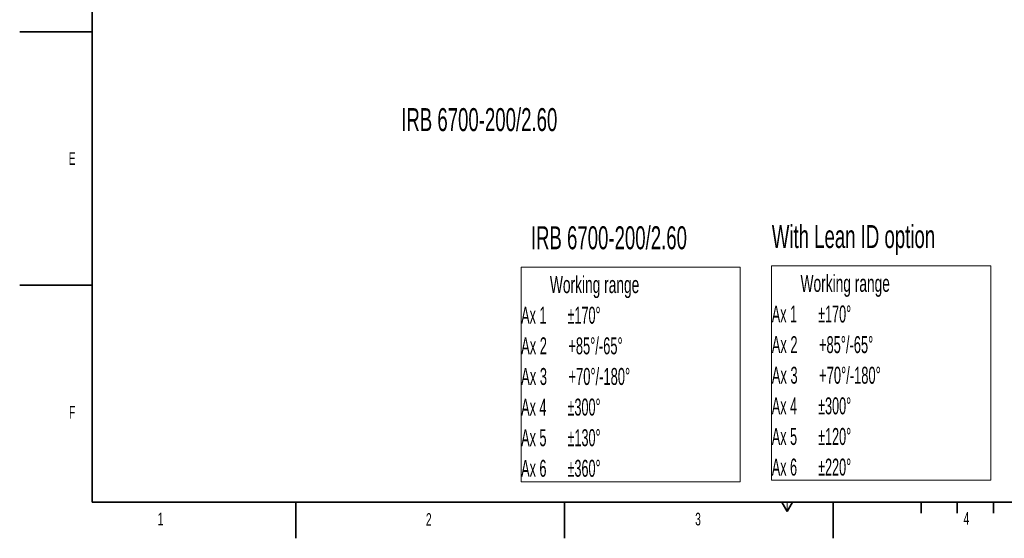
# Model space of a CAD drawing. Header units: millimetres. Extents: x 0 to 14900, y 0 to 10500.
# Tile 1 of 46: x 0 to 6800, y 0 to 3585. Entities that reach past the tile are written whole.
import ezdxf

# ---------------------------------------------------------------- set-up
doc = ezdxf.new("R2010")
doc.units = ezdxf.units.MM
doc.header["$LTSCALE"] = 25
doc.styles.add('SLDTEXTSTYLE0', font='TXT', dxfattribs={"width": 0.605})
doc.styles.add('SLDTEXTSTYLE1', font='TXT', dxfattribs={"width": 0.556})
doc.styles.add('SLDTEXTSTYLE2', font='TXT', dxfattribs={"width": 0.566316})
doc.styles.add('SLDTEXTSTYLE3', font='TXT', dxfattribs={"width": 0.56825})

# ---------------------------------------------------------------- blocks, each defined once
blk = doc.blocks.new('SW_NOTE_0')
at = {"color": 0, "linetype": 'Continuous', "lineweight": 0}
for p, q in [((-1, -1269.7), (-1, 213.7)), ((-1, 213.7), (1512.9, 213.7)), ((1512.9, 213.7), (1512.9, -1269.7)), ((1512.9, -1269.7), (-1, -1269.7))]:
    blk.add_line(p, q, dxfattribs=at)
at = {"color": 0, "linetype": 'Continuous', "lineweight": 0, "char_height": 117.303, "attachment_point": 1}
for s, insert, style in [('Working range', (198.4, 151.2), 'SLDTEXTSTYLE0'), ('Ax 1      ±170°', (0, -60.5), 'SLDTEXTSTYLE1'), ('Ax 2      +85°/-65°', (0, -272.1), 'SLDTEXTSTYLE2'), ('Ax 3      +70°/-180°', (0, -483.8), 'SLDTEXTSTYLE3'), ('Ax 4      ±300°', (0, -695.5), 'SLDTEXTSTYLE1'), ('Ax 5      ±130°', (0, -907.1), 'SLDTEXTSTYLE1'), ('Ax 6      ±360°', (0, -1118.8), 'SLDTEXTSTYLE1')]:
    blk.add_mtext(s, dxfattribs=dict(at, insert=insert, style=style))
blk = doc.blocks.new('SW_NOTE_0_1')
at = {"color": 0, "linetype": 'Continuous', "lineweight": 0}
for p, q in [((-1.3, -1267.1), (-1.3, 213.5)), ((-1.3, 213.5), (1512.6, 213.5)), ((1512.6, 213.5), (1512.6, -1267.1)), ((1512.6, -1267.1), (-1.3, -1267.1))]:
    blk.add_line(p, q, dxfattribs=at)
at = {"color": 0, "linetype": 'Continuous', "lineweight": 0, "char_height": 117.303, "attachment_point": 1}
for s, insert, style in [('Working range', (198.4, 151.2), 'SLDTEXTSTYLE0'), ('Ax 1      ±170°', (0, -60.5), 'SLDTEXTSTYLE1'), ('Ax 2      +85°/-65°', (0, -272.1), 'SLDTEXTSTYLE2'), ('Ax 3      +70°/-180°', (0, -483.8), 'SLDTEXTSTYLE3'), ('Ax 4      ±300°', (0, -695.5), 'SLDTEXTSTYLE1'), ('Ax 5      ±120°', (0, -907.1), 'SLDTEXTSTYLE1'), ('Ax 6      ±220°', (0, -1118.8), 'SLDTEXTSTYLE1')]:
    blk.add_mtext(s, dxfattribs=dict(at, insert=insert, style=style))

msp = doc.modelspace()

# ---------------------------------------------------------------- linework, layer by layer
at = {"color": 7, "linetype": 'Continuous', "lineweight": 35}
for p, q in [((500, 250), (500, 10250)), ((0, 3500), (500, 3500)), ((0, 1750), (500, 1750)), ((500, 250), (14650, 250)), ((1906.25, 250), (1906.25, 0)), ((3762.5, 0), (3762.5, 250)), ((5262.5, 250), (5300, 185.0480947)), ((5300, 185.0480947), (5337.5, 250)), ((5618.75, 0), (5618.75, 250)), ((6225, 250), (6225, 175)), ((6475, 250), (6475, 175)), ((6725, 250), (6725, 175))]:
    msp.add_line(p, q, dxfattribs=at)
at = {"color": 7, "linetype": 'Continuous', "lineweight": 18}
msp.add_line((5300, 185.0480947), (5300, 250), dxfattribs=at)

# ---------------------------------------------------------------- block references
at = {"color": 7, "linetype": 'Continuous', "lineweight": 0}
for name, p in [('SW_NOTE_0', (3463.4927114, 1661.3202466)), ('SW_NOTE_0_1', (5194.3209379, 1669.8347265))]:
    msp.add_blockref(name, p, dxfattribs=at)

# ---------------------------------------------------------------- texts
at = {"color": 7, "linetype": 'Continuous', "lineweight": 0, "attachment_point": 1, "style": 'SLDTEXTSTYLE0'}
for s, insert, char_height in [('IRB 6700-200/2.60', (2634.7759899, 2973.7765584), 158.75), ('E', (338.3367614, 2669.0149004), 87.5), ('With Lean ID option', (5194.3209379, 2165.4140243), 158.75), ('IRB 6700-200/2.60', (3530.1180276, 2156.8994513), 158.75), ('F', (340.727287, 915.0244963), 87.5), ('1', (953.2039815, 177.7976502), 87.5), ('2', (2805.5494711, 174.3902398), 87.5), ('3', (4665.0817791, 176.9669535), 87.5), ('4', (6518.5433739, 181.132945), 87.5)]:
    msp.add_mtext(s, dxfattribs=dict(at, insert=insert, char_height=char_height))

doc.saveas('drawing.dxf')
